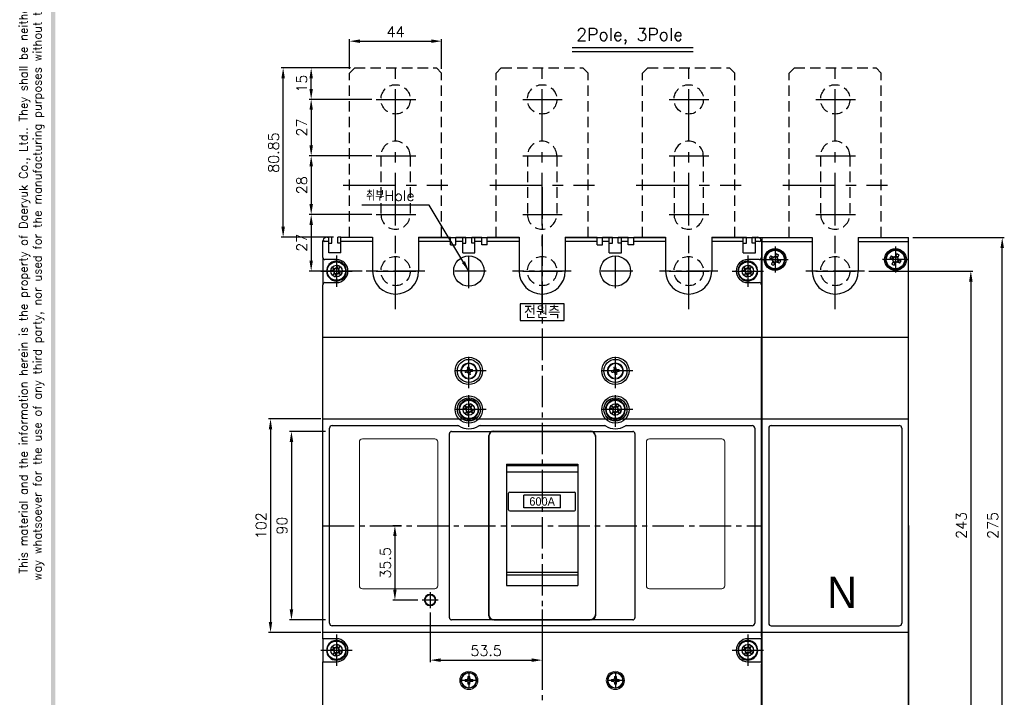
# Model space of a CAD drawing. Extents: x 3310 to 4964, y -496 to 659.
# Tile 2 of 7: x 3310 to 3780, y -175 to 148. Entities that reach past the tile are written whole.
import ezdxf

# ---------------------------------------------------------------- set-up
doc = ezdxf.new("R2010")
doc.units = 0
doc.header["$LTSCALE"] = 20
doc.header["$MEASUREMENT"] = 0
for name, pattern in [('CENTER', [2, 1.25, -0.25, 0.25, -0.25]), ('CENTER2', [1.125, 0.75, -0.125, 0.125, -0.125]), ('HIDDEN', [0.375, 0.25, -0.125])]:
    doc.linetypes.add(name, pattern=pattern)
doc.layers.get('0').update_dxf_attribs({"linetype": 'CONTINUOUS'})
for name, color, linetype in [('CEN', 1, 'CENTER2'), ('DEVICE', 7, 'CONTINUOUS'), ('di', 3, 'CONTINUOUS'), ('DIM', 3, 'CONTINUOUS'), ('dwg', 7, 'CONTINUOUS')]:
    doc.layers.add(name, color=color, linetype=linetype)
doc.styles.add('KIM', font='ROMANS.shx', dxfattribs={"height": 5, "bigfont": 'GSG1.shx'})
doc.styles.get("Standard").update_dxf_attribs({"font": 'romans.shx', "height": 2, "bigfont": 'hgs.shx'})
doc.dimstyles.get("Standard").update_dxf_attribs({"dimscale": 0, "dimtxt": 2, "dimasz": 2, "dimexe": 0.5, "dimexo": 0.5, "dimgap": 1, "dimtad": 1, "dimdsep": 46, "dimtxsty": 'Standard', "dimcen": 0, "dimclrd": 3, "dimclre": 3, "dimclrt": 3, "dimadec": 0, "dimazin": 2, "dimtp": 0.1, "dimtm": 0.1, "dimtfac": 1, "dimtmove": 0, "dimatfit": 3, "dimfxl": 0, "dimtolj": 1, "dimarcsym": 0})
doc.dimstyles.new('STANDARD$0', dxfattribs={"dimtxt": 5, "dimasz": 5, "dimexe": 1, "dimexo": 2, "dimgap": 2, "dimtad": 1, "dimdec": 4, "dimzin": 12, "dimdsep": 46, "dimtxsty": 'KIM', "dimcen": -1, "dimdle": 0.1, "dimadec": 0, "dimazin": 0, "dimtfac": 1, "dimtdec": 4, "dimtmove": 0, "dimatfit": 3, "dimfxl": 0, "dimtolj": 1, "dimtzin": 0, "dimarcsym": 0})

# ---------------------------------------------------------------- blocks, each defined once
blk = doc.blocks.new('45345')
at = {"color": 7, "linetype": 'Continuous', "lineweight": 15}
for p, q in [((1215.84, 202.62), (1216.74, 202.76)), ((1215.88, 202.41), (1215.9, 202.26)), ((1215.45, 201), (1215.31, 201.89)), ((1215.66, 201.03), (1215.81, 201.05)), ((1217.07, 200.61), (1216.18, 200.47)), ((1217.04, 200.82), (1217.02, 200.96)), ((1217.25, 202.19), (1217.11, 202.17)), ((1217.46, 202.23), (1217.6, 201.33))]:
    blk.add_line(p, q, dxfattribs=at)
at = {"color": 7, "linetype": 'Continuous', "lineweight": 15, "flags": 128}
for points in [[(1215.73, 203.35), (1215.75, 203.23), (1215.76, 203.12), (1215.78, 203), (1215.8, 202.89), (1215.82, 202.77), (1215.84, 202.65), (1215.86, 202.53), (1215.88, 202.41)], [(1216.77, 202.55), (1216.75, 202.67), (1216.73, 202.79), (1216.71, 202.91), (1216.69, 203.03), (1216.67, 203.14), (1216.66, 203.26), (1216.64, 203.37), (1216.62, 203.49)], [(1216.79, 202.4), (1216.77, 202.53), (1216.77, 202.55)], [(1218.19, 202.34), (1218.08, 202.32), (1217.97, 202.3), (1217.85, 202.29), (1217.73, 202.27), (1217.61, 202.25), (1217.49, 202.23), (1217.37, 202.21), (1217.25, 202.19)], [(1215.52, 201.92), (1215.4, 201.9), (1215.28, 201.88), (1215.16, 201.86), (1215.04, 201.85), (1214.93, 201.83), (1214.81, 201.81), (1214.7, 201.79), (1214.58, 201.77)], [(1214.72, 200.88), (1214.84, 200.9), (1214.95, 200.92), (1215.07, 200.94), (1215.18, 200.95), (1215.3, 200.97), (1215.42, 200.99), (1215.54, 201.01), (1215.66, 201.03)], [(1215.67, 201.94), (1215.54, 201.92), (1215.52, 201.92)], [(1216.13, 200.82), (1216.15, 200.69), (1216.15, 200.68)], [(1216.15, 200.68), (1216.17, 200.56), (1216.19, 200.43), (1216.21, 200.32), (1216.22, 200.2), (1216.24, 200.08), (1216.26, 199.96), (1216.28, 199.85), (1216.3, 199.74)], [(1217.19, 199.88), (1217.17, 199.99), (1217.15, 200.1), (1217.13, 200.22), (1217.12, 200.34), (1217.1, 200.45), (1217.08, 200.57), (1217.06, 200.7), (1217.04, 200.82)], [(1217.25, 201.28), (1217.38, 201.3), (1217.39, 201.3)], [(1217.39, 201.3), (1217.51, 201.32), (1217.63, 201.34), (1217.75, 201.36), (1217.87, 201.38), (1217.99, 201.4), (1218.11, 201.41), (1218.22, 201.43), (1218.33, 201.45)]]:
    blk.add_lwpolyline(points, dxfattribs=at)
at = {"color": 7, "linetype": 'Continuous', "lineweight": 15}
for radius in [3.85, 3.5]:
    blk.add_circle((1216.46, 201.61), radius, dxfattribs=at)
for centre, radius, start, end in [((1216.46, 201.61), 0.984, 126.2059, 161.6482), ((1216.46, 201.61), 0.857, 130.6698, 157.1843), ((1217.63, 194.16), 9.38, 96.1718, 101.6819), ((1216.46, 201.61), 0.857, 67.1843, 130.6698), ((1216.46, 201.61), 0.984, 36.2059, 71.6482), ((1216.46, 201.61), 0.857, 40.6698, 67.1843), ((1209, 200.44), 9.39, 6.1727, 11.6815), ((1223.92, 202.78), 9.39, 186.1734, 191.6806), ((1216.46, 201.61), 0.857, 157.1843, 220.6698), ((1216.46, 201.61), 0.984, 216.2059, 251.6482), ((1216.46, 201.61), 0.857, 220.6698, 247.1843), ((1216.46, 201.61), 0.857, 247.1843, 310.6698), ((1215.29, 209.07), 9.39, 276.175, 281.6806), ((1216.46, 201.61), 0.857, 310.6698, 337.1843), ((1216.46, 201.61), 0.984, 306.2059, 341.6482), ((1216.46, 201.61), 0.857, 337.1843, 40.6698)]:
    blk.add_arc(centre, radius, start, end, dxfattribs=at)
blk = doc.blocks.new('fdasfsa')
at = {"color": 2}
for p, q in [((465.11, 285.16), (465.26, 285.03)), ((465.34, 285.49), (465.5, 285.36)), ((465.36, 285.51), (465.51, 285.38)), ((466.45, 283.69), (466.78, 284.41)), ((466.73, 283.55), (466.83, 283.51)), ((467.5, 282.43), (466.78, 282.77)), ((466.96, 283.15), (466.92, 283.05)), ((467.17, 284.23), (467.07, 284.27)), ((467.57, 284.45), (467.52, 284.35)), ((467.63, 282.72), (467.68, 282.82)), ((467.7, 284.74), (468.42, 284.4)), ((468.03, 282.95), (468.13, 282.9)), ((468.24, 284.02), (468.29, 284.12)), ((468.47, 283.62), (468.37, 283.67)), ((468.75, 283.49), (468.42, 282.77))]:
    blk.add_line(p, q, dxfattribs=at)
at = {"color": 2, "flags": 128}
for points in [[(467.96, 285.29), (467.91, 285.18), (467.86, 285.08), (467.81, 284.98), (467.76, 284.87), (467.71, 284.77), (467.67, 284.66), (467.62, 284.56), (467.57, 284.45)], [(465.9, 283.94), (466, 283.89), (466.11, 283.85), (466.21, 283.8), (466.31, 283.75), (466.42, 283.7), (466.52, 283.65), (466.63, 283.6), (466.73, 283.55)], [(467.07, 284.27), (466.96, 284.32), (466.86, 284.37), (466.75, 284.42), (466.65, 284.47), (466.55, 284.52), (466.44, 284.56), (466.34, 284.61), (466.24, 284.66)], [(466.92, 283.05), (466.87, 282.95), (466.82, 282.84), (466.77, 282.74), (466.72, 282.64), (466.67, 282.53), (466.62, 282.43), (466.57, 282.32), (466.53, 282.22)], [(467.24, 281.89), (467.29, 281.99), (467.34, 282.09), (467.39, 282.2), (467.44, 282.3), (467.49, 282.41), (467.54, 282.51), (467.58, 282.62), (467.63, 282.72)], [(468.13, 282.9), (468.24, 282.85), (468.34, 282.8), (468.45, 282.76), (468.55, 282.71), (468.66, 282.66), (468.76, 282.61), (468.86, 282.56), (468.97, 282.51)], [(468.29, 284.12), (468.33, 284.22), (468.38, 284.33), (468.43, 284.43), (468.48, 284.54), (468.53, 284.64), (468.58, 284.75), (468.63, 284.85), (468.67, 284.95)], [(469.3, 283.23), (469.2, 283.28), (469.09, 283.33), (468.99, 283.38), (468.89, 283.42), (468.78, 283.47), (468.68, 283.52), (468.57, 283.57), (468.47, 283.62)]]:
    blk.add_lwpolyline(points, dxfattribs=at)
at = {"color": 2}
blk.add_circle((467.6, 283.59), 2.75, dxfattribs=at)
for centre, radius, start, end in [((467.6, 283.59), 2.95, 147.7489, 139.3813), ((467.6, 283.59), 2.95, 139.8747, 147.7489), ((461.85, 271.25), 15.31, 63.5189, 66.4838), ((479.94, 277.84), 15.31, 153.5189, 156.4838), ((473.35, 295.92), 15.31, 243.519, 246.4838), ((467.6, 283.59), 0.867, 182.1643, 217.8385), ((467.6, 283.59), 0.771, 124.1053, 185.8975), ((467.6, 283.59), 0.771, 185.8975, 214.1053), ((467.6, 283.59), 0.771, 214.1053, 275.8975), ((467.6, 283.59), 0.867, 92.1643, 127.8385), ((467.6, 283.59), 0.771, 95.8975, 124.1053), ((467.6, 283.59), 0.771, 34.1053, 95.8975), ((467.6, 283.59), 0.867, 272.1643, 307.8385), ((467.6, 283.59), 0.771, 275.8975, 304.1053), ((467.6, 283.59), 0.771, 304.1053, 5.8975), ((467.6, 283.59), 0.771, 5.8975, 34.1053), ((467.6, 283.59), 0.867, 2.1643, 37.8385), ((455.26, 289.34), 15.31, 333.5189, 336.4838)]:
    blk.add_arc(centre, radius, start, end, dxfattribs=at)
blk = doc.blocks.new('fsdafdsafas')
at = {"layer": 'DIM'}
blk.add_blockref('fdasfsa', (0, 0), dxfattribs=at)
blk = doc.blocks.new('*D69')
at = {"layer": 'di', "color": 0, "lineweight": -2}
for p, q in [((3506.13, -134.68), (3506.13, -158.48)), ((3559.63, -133.36), (3559.63, -158.48)), ((3511.13, -157.48), (3554.63, -157.48))]:
    blk.add_line(p, q, dxfattribs=at)
at = {"layer": 'di', "color": 0}
for points in [[(3511.13, -156.65), (3511.13, -158.32), (3506.13, -157.48)], [(3554.63, -156.65), (3554.63, -158.32), (3559.63, -157.48)]]:
    blk.add_solid(points, dxfattribs=at)
at = {"layer": 'di', "color": 0, "insert": (3532.88, -152.98), "char_height": 5, "attachment_point": 5, "style": 'KIM'}
blk.add_mtext('\\A1;53.5', dxfattribs=at)
blk = doc.blocks.new('*D70')
at = {"layer": 'di', "color": 0, "lineweight": -2}
for p, q in [((3492.5, -93.27), (3488.3, -93.27)), ((3489.3, -98.27), (3489.3, -123.82)), ((3500.28, -128.82), (3488.3, -128.82))]:
    blk.add_line(p, q, dxfattribs=at)
at = {"layer": 'di', "color": 0}
for points in [[(3488.47, -98.27), (3490.13, -98.27), (3489.3, -93.27)], [(3488.47, -123.82), (3490.13, -123.82), (3489.3, -128.82)]]:
    blk.add_solid(points, dxfattribs=at)
at = {"layer": 'di', "color": 0, "insert": (3484.8, -111.05), "char_height": 5, "attachment_point": 5, "rotation": 90, "style": 'KIM'}
blk.add_mtext('\\A1;35.5', dxfattribs=at)
blk = doc.blocks.new('*D71')
at = {"layer": 'di', "color": 0, "lineweight": -2}
for p, q in [((3456.13, -48.27), (3438.88, -48.27)), ((3439.88, -53.27), (3439.88, -133.27)), ((3456.13, -138.27), (3438.88, -138.27))]:
    blk.add_line(p, q, dxfattribs=at)
at = {"layer": 'di', "color": 0}
for points in [[(3439.04, -53.27), (3440.71, -53.27), (3439.88, -48.27)], [(3439.04, -133.27), (3440.71, -133.27), (3439.88, -138.27)]]:
    blk.add_solid(points, dxfattribs=at)
at = {"layer": 'di', "color": 0, "insert": (3435.38, -93.27), "char_height": 5, "attachment_point": 5, "rotation": 90, "style": 'KIM'}
blk.add_mtext('\\A1;90', dxfattribs=at)
blk = doc.blocks.new('*D72')
at = {"layer": 'di', "color": 0, "lineweight": -2}
for p, q in [((3453.88, -42.27), (3428.88, -42.27)), ((3429.88, -47.27), (3429.88, -139.27)), ((3453.88, -144.27), (3428.88, -144.27))]:
    blk.add_line(p, q, dxfattribs=at)
at = {"layer": 'di', "color": 0}
for points in [[(3429.04, -47.27), (3430.71, -47.27), (3429.88, -42.27)], [(3429.04, -139.27), (3430.71, -139.27), (3429.88, -144.27)]]:
    blk.add_solid(points, dxfattribs=at)
at = {"layer": 'di', "color": 0, "insert": (3425.38, -93.27), "char_height": 5, "attachment_point": 5, "rotation": 90, "style": 'KIM'}
blk.add_mtext('\\A1;102', dxfattribs=at)
blk = doc.blocks.new('*D73')
at = {"layer": 'di', "color": 0, "lineweight": -2}
for p, q in [((3715.66, 28.33), (3765.41, 28.33)), ((3764.41, 23.33), (3764.41, -209.67)), ((3715.66, -214.67), (3765.41, -214.67))]:
    blk.add_line(p, q, dxfattribs=at)
at = {"layer": 'di', "color": 0}
for points in [[(3763.57, 23.33), (3765.24, 23.33), (3764.41, 28.33)], [(3763.57, -209.67), (3765.24, -209.67), (3764.41, -214.67)]]:
    blk.add_solid(points, dxfattribs=at)
at = {"layer": 'di', "color": 0, "insert": (3759.91, -93.17), "char_height": 5, "attachment_point": 5, "rotation": 90, "style": 'KIM'}
blk.add_mtext('\\A1;243', dxfattribs=at)
blk = doc.blocks.new('*D74')
at = {"layer": 'di', "color": 0, "lineweight": -2}
for p, q in [((3736.63, 44.33), (3780.41, 44.33)), ((3779.41, -225.67), (3779.41, 39.33)), ((3736.63, -230.67), (3780.41, -230.67))]:
    blk.add_line(p, q, dxfattribs=at)
at = {"layer": 'di', "color": 0}
for points in [[(3778.57, 39.33), (3780.24, 39.33), (3779.41, 44.33)], [(3778.57, -225.67), (3780.24, -225.67), (3779.41, -230.67)]]:
    blk.add_solid(points, dxfattribs=at)
at = {"layer": 'di', "color": 0, "insert": (3774.91, -93.17), "char_height": 5, "attachment_point": 5, "rotation": 90, "style": 'KIM'}
blk.add_mtext('\\A1;275', dxfattribs=at)
blk = doc.blocks.new('fgdfgdfgf')
at = {"color": 2, "linetype": 'HIDDEN'}
for p, q in [((3469.97, 155.33), (3467.47, 152.83)), ((3469.97, 155.33), (3508.97, 155.33)), ((3508.97, 155.33), (3511.47, 152.83)), ((3467.47, 74.48), (3467.47, 152.83)), ((3511.47, 74.48), (3511.47, 152.83)), ((3482.47, 113.33), (3482.47, 85.33)), ((3496.47, 113.33), (3496.47, 85.33))]:
    blk.add_line(p, q, dxfattribs=at)
at = {"color": 1, "linetype": 'CENTER'}
for p, q in [((3489.47, 40.16), (3489.47, 158.18)), ((3480.19, 140.33), (3499.07, 140.33)), ((3480.19, 113.33), (3499.07, 113.33)), ((3464.45, 99.33), (3514.49, 99.33)), ((3480.19, 85.33), (3499.07, 85.33)), ((3480.19, 58.33), (3499.07, 58.33))]:
    blk.add_line(p, q, dxfattribs=at)
at = {"color": 2, "linetype": 'HIDDEN'}
for centre in [(3489.47, 140.33), (3489.47, 58.33)]:
    blk.add_circle(centre, 7, dxfattribs=at)
for centre, start, end in [((3489.47, 113.33), 0, 180), ((3489.47, 85.33), 180, 0)]:
    blk.add_arc(centre, 7, start, end, dxfattribs=at)
blk = doc.blocks.new('*D90')
at = {"color": 0, "lineweight": -2}
for p, q in [((3468.13, 125.33), (3434.91, 125.33)), ((3435.91, 49.48), (3435.91, 120.33)), ((3460.03, 44.48), (3434.91, 44.48))]:
    blk.add_line(p, q, dxfattribs=at)
at = {"color": 0}
for points in [[(3435.08, 120.33), (3436.75, 120.33), (3435.91, 125.33)], [(3435.08, 49.48), (3436.75, 49.48), (3435.91, 44.48)]]:
    blk.add_solid(points, dxfattribs=at)
at = {"color": 0, "insert": (3431.41, 84.9), "char_height": 5, "attachment_point": 5, "rotation": 90, "style": 'KIM'}
blk.add_mtext('\\A1;80.85', dxfattribs=at)
blk = doc.blocks.new('*D91')
at = {"color": 0, "lineweight": -2}
for p, q in [((3468.13, 125.33), (3448.31, 125.33)), ((3449.31, 115.33), (3449.31, 120.33)), ((3478.35, 110.33), (3448.31, 110.33))]:
    blk.add_line(p, q, dxfattribs=at)
at = {"color": 0}
for points in [[(3448.48, 120.33), (3450.14, 120.33), (3449.31, 125.33)], [(3448.48, 115.33), (3450.14, 115.33), (3449.31, 110.33)]]:
    blk.add_solid(points, dxfattribs=at)
at = {"color": 0, "insert": (3444.81, 117.83), "char_height": 5, "attachment_point": 5, "rotation": 90, "style": 'KIM'}
blk.add_mtext('\\A1;15', dxfattribs=at)
blk = doc.blocks.new('*D92')
at = {"color": 0, "lineweight": -2}
for p, q in [((3478.35, 110.33), (3448.31, 110.33)), ((3449.31, 105.33), (3449.31, 88.33)), ((3478.35, 83.33), (3448.31, 83.33))]:
    blk.add_line(p, q, dxfattribs=at)
at = {"color": 0}
for points in [[(3448.48, 105.33), (3450.14, 105.33), (3449.31, 110.33)], [(3448.48, 88.33), (3450.14, 88.33), (3449.31, 83.33)]]:
    blk.add_solid(points, dxfattribs=at)
at = {"color": 0, "insert": (3444.81, 96.83), "char_height": 5, "attachment_point": 5, "rotation": 90, "style": 'KIM'}
blk.add_mtext('\\A1;27', dxfattribs=at)
blk = doc.blocks.new('*D93')
at = {"color": 0, "lineweight": -2}
for p, q in [((3478.35, 83.33), (3448.31, 83.33)), ((3449.31, 78.33), (3449.31, 60.33)), ((3478.35, 55.33), (3448.31, 55.33))]:
    blk.add_line(p, q, dxfattribs=at)
at = {"color": 0}
for points in [[(3448.48, 78.33), (3450.14, 78.33), (3449.31, 83.33)], [(3448.48, 60.33), (3450.14, 60.33), (3449.31, 55.33)]]:
    blk.add_solid(points, dxfattribs=at)
at = {"color": 0, "insert": (3444.81, 69.33), "char_height": 5, "attachment_point": 5, "rotation": 90, "style": 'KIM'}
blk.add_mtext('\\A1;28', dxfattribs=at)
blk = doc.blocks.new('*D94')
at = {"color": 0, "lineweight": -2}
for p, q in [((3478.35, 55.33), (3448.31, 55.33)), ((3449.31, 50.33), (3449.31, 33.33)), ((3473.63, 28.33), (3448.31, 28.33))]:
    blk.add_line(p, q, dxfattribs=at)
at = {"color": 0}
for points in [[(3448.48, 50.33), (3450.14, 50.33), (3449.31, 55.33)], [(3448.48, 33.33), (3450.14, 33.33), (3449.31, 28.33)]]:
    blk.add_solid(points, dxfattribs=at)
at = {"color": 0, "insert": (3444.81, 41.83), "char_height": 5, "attachment_point": 5, "rotation": 90, "style": 'KIM'}
blk.add_mtext('\\A1;27', dxfattribs=at)
blk = doc.blocks.new('*D95')
at = {"color": 0, "lineweight": -2}
for p, q in [((3467.63, 124.83), (3467.63, 139.11)), ((3472.63, 138.11), (3506.63, 138.11)), ((3511.63, 124.83), (3511.63, 139.11))]:
    blk.add_line(p, q, dxfattribs=at)
at = {"color": 0}
for points in [[(3472.63, 138.95), (3472.63, 137.28), (3467.63, 138.11)], [(3506.63, 138.95), (3506.63, 137.28), (3511.63, 138.11)]]:
    blk.add_solid(points, dxfattribs=at)
at = {"color": 0, "insert": (3489.63, 142.61), "char_height": 5, "attachment_point": 5, "style": 'KIM'}
blk.add_mtext('\\A1;44', dxfattribs=at)

msp = doc.modelspace()

# ---------------------------------------------------------------- linework, layer by layer
for p, q in [((3454.87796, 34.82914), (3454.87796, 42.47915)), ((3457.72796, 42.47915), (3455.87796, 42.47915)), ((3456.87795, 44.47915), (3457.72796, 44.47915)), ((3457.72796, 42.47915), (3457.72796, 44.47915)), ((3459.22795, 44.47915), (3457.72796, 44.47915)), ((3457.72796, 36.97916), (3457.72796, 42.47915)), ((3459.22795, 41.67915), (3459.22795, 44.47915)), ((3462.02796, 41.67915), (3462.02796, 44.47915)), ((3463.52795, 44.47915), (3462.02796, 44.47915)), ((3463.52795, 42.47915), (3463.52795, 44.47915)), ((3463.52795, 44.47915), (3478.62796, 44.47915)), ((3463.52795, 36.97916), (3463.52795, 42.47915)), ((3478.62796, 42.47915), (3463.52795, 42.47915)), ((3478.62796, 44.47915), (3478.62796, 42.47915)), ((3478.62796, 42.47915), (3478.62796, 28.32915)), ((3500.62795, 44.47915), (3515.87796, 44.47915)), ((3500.62795, 44.47915), (3500.62795, 42.47915)), ((3500.62795, 42.47915), (3500.62795, 28.32915)), ((3515.87796, 42.47915), (3500.62795, 42.47915)), ((3515.87796, 42.47915), (3515.87796, 44.47915)), ((3515.87796, 40.77915), (3515.87796, 42.47915)), ((3518.47796, 44.47915), (3521.72795, 44.47915)), ((3518.47796, 42.47915), (3518.47796, 44.47915)), ((3518.47796, 40.77915), (3518.47796, 42.47915)), ((3521.72795, 42.47915), (3518.47796, 42.47915)), ((3521.72795, 42.47915), (3521.72795, 44.47915)), ((3521.72795, 44.47915), (3523.22795, 44.47915)), ((3521.72795, 36.97916), (3521.72795, 42.47915)), ((3523.22795, 41.67915), (3523.22795, 44.47915)), ((3526.02796, 41.67915), (3526.02796, 44.47915)), ((3526.02796, 44.47915), (3527.52796, 44.47915)), ((3527.52796, 44.47915), (3530.77795, 44.47915)), ((3527.52796, 42.47915), (3527.52796, 44.47915)), ((3527.52796, 36.97916), (3527.52796, 42.47915)), ((3530.77795, 42.47915), (3527.52796, 42.47915)), ((3530.77795, 42.47915), (3530.77795, 44.47915)), ((3530.77795, 40.77915), (3530.77795, 42.47915)), ((3533.37796, 44.47915), (3548.62796, 44.47915)), ((3533.37796, 42.47915), (3533.37796, 44.47915)), ((3533.37796, 40.77915), (3533.37796, 42.47915)), ((3548.62796, 42.47915), (3533.37796, 42.47915)), ((3548.62796, 44.47915), (3548.62796, 42.47915)), ((3548.62796, 42.47915), (3548.62796, 28.32915)), ((3570.62796, 44.47915), (3585.87795, 44.47915)), ((3570.62796, 44.47915), (3570.62796, 42.47915)), ((3585.87795, 42.47915), (3570.62796, 42.47915)), ((3570.62796, 42.47915), (3570.62796, 28.32915)), ((3585.87795, 42.47915), (3585.87795, 44.47915)), ((3585.87795, 40.77915), (3585.87795, 42.47915)), ((3588.47796, 44.47915), (3591.72795, 44.47915)), ((3588.47796, 42.47915), (3588.47796, 44.47915)), ((3588.47796, 40.77915), (3588.47796, 42.47915)), ((3591.72795, 42.47915), (3588.47796, 42.47915)), ((3591.72795, 42.47915), (3591.72795, 44.47915)), ((3591.72795, 44.47915), (3593.22795, 44.47915)), ((3591.72795, 36.97916), (3591.72795, 42.47915)), ((3593.22795, 41.67915), (3593.22795, 44.47915)), ((3596.02796, 41.67915), (3596.02796, 44.47915)), ((3596.02796, 44.47915), (3597.52796, 44.47915)), ((3597.52796, 44.47915), (3600.77796, 44.47915)), ((3597.52796, 42.47915), (3597.52796, 44.47915)), ((3597.52796, 36.97916), (3597.52796, 42.47915)), ((3600.77796, 42.47915), (3597.52796, 42.47915)), ((3600.77796, 42.47915), (3600.77796, 44.47915)), ((3600.77796, 40.77915), (3600.77796, 42.47915)), ((3603.37795, 44.47915), (3618.62796, 44.47915)), ((3603.37795, 42.47915), (3603.37795, 44.47915)), ((3603.37795, 40.77915), (3603.37795, 42.47915)), ((3618.62796, 42.47915), (3603.37795, 42.47915)), ((3618.62796, 44.47915), (3618.62796, 42.47915)), ((3618.62796, 42.47915), (3618.62796, 28.32915)), ((3640.62796, 44.47915), (3655.72796, 44.47915)), ((3640.62796, 44.47915), (3640.62796, 42.47915)), ((3655.72796, 42.47915), (3640.62796, 42.47915)), ((3640.62796, 42.47915), (3640.62796, 28.32915)), ((3655.72796, 42.47915), (3655.72796, 44.47915)), ((3655.72796, 44.47915), (3657.22795, 44.47915)), ((3655.72796, 36.97916), (3655.72796, 42.47915)), ((3657.22795, 41.67915), (3657.22795, 44.47915)), ((3660.02796, 41.67915), (3660.02796, 44.47915)), ((3660.02796, 44.47915), (3661.52795, 44.47915)), ((3661.52795, 44.47915), (3662.37796, 44.47915)), ((3661.52795, 42.47915), (3661.52795, 44.47915)), ((3661.52795, 36.97916), (3661.52795, 42.47915)), ((3663.37795, 42.47915), (3661.52795, 42.47915)), ((3664.37796, 42.47915), (3664.37796, 34.82914)), ((3688.65522, 44.32915), (3688.65522, 28.32915)), ((3457.72796, 41.67915), (3459.22795, 41.67915)), ((3463.52795, 41.67915), (3462.02796, 41.67915)), ((3515.87796, 40.77915), (3518.47796, 40.77915)), ((3521.72795, 41.67915), (3523.22795, 41.67915)), ((3527.52796, 41.67915), (3526.02796, 41.67915)), ((3533.37796, 40.77915), (3530.77795, 40.77915)), ((3585.87795, 40.77915), (3588.47796, 40.77915)), ((3591.72795, 41.67915), (3593.22795, 41.67915)), ((3597.52796, 41.67915), (3596.02796, 41.67915)), ((3603.37795, 40.77915), (3600.77796, 40.77915)), ((3655.72796, 41.67915), (3657.22795, 41.67915)), ((3661.52795, 41.67915), (3660.02796, 41.67915)), ((3454.87796, 34.82914), (3454.87796, 21.82915)), ((3461.37795, 33.82916), (3455.87796, 33.82916)), ((3463.52795, 36.97916), (3457.72796, 36.97916)), ((3521.72795, 36.97916), (3527.52796, 36.97916)), ((3591.72795, 36.97916), (3597.52796, 36.97916)), ((3655.72796, 36.97916), (3661.52795, 36.97916)), ((3663.37795, 33.82916), (3657.87796, 33.82916)), ((3664.37796, 21.82915), (3664.37796, 34.82914)), ((3454.87796, -3.17085), (3454.87796, 21.82915)), ((3455.87796, 22.82915), (3461.37795, 22.82915)), ((3657.87796, 22.82915), (3663.37795, 22.82915)), ((3664.37796, 21.82915), (3664.37796, -3.17085)), ((3570.12796, 12.72915), (3549.12796, 12.72915)), ((3549.12796, 12.72915), (3549.12796, 4.72915)), ((3570.12796, 4.72915), (3570.12796, 12.72915)), ((3549.12796, 4.72915), (3570.12796, 4.72915)), ((3454.87796, -3.17085), (3455.87796, -3.17085)), ((3454.87796, -146.27085), (3454.87796, -3.17085)), ((3455.87796, -3.17085), (3734.62796, -3.17085)), ((3663.37795, -3.17085), (3664.37796, -3.17085)), ((3664.37796, -146.27085), (3664.37796, -3.17085)), ((3458.07796, -139.87085), (3458.07796, -46.67085)), ((3459.27796, -45.47085), (3519.24744, -45.47085)), ((3530.00848, -45.47085), (3589.24743, -45.47085)), ((3600.00847, -45.47085), (3659.97796, -45.47085)), ((3661.17795, -46.67085), (3661.17795, -139.87085)), ((3667.88248, -46.67085), (3667.88248, -139.87085)), ((3731.42796, -46.67085), (3731.42796, -139.87085)), ((3515.32795, -137.27085), (3515.32795, -49.27085)), ((3516.32796, -48.27085), (3536.12796, -48.27085)), ((3534.12796, -136.27085), (3534.12796, -50.27085)), ((3536.12796, -48.27085), (3583.12795, -48.27085)), ((3583.12795, -48.27085), (3602.92795, -48.27085)), ((3585.12795, -50.27085), (3585.12795, -136.27085)), ((3603.92796, -49.27085), (3603.92796, -137.27085)), ((3542.62795, -63.88636), (3576.62796, -63.88636)), ((3542.62795, -63.88636), (3542.62795, -116.82133)), ((3576.62796, -63.88636), (3576.62796, -116.82133)), ((3542.62795, -67.6362), (3576.62796, -67.6362)), ((3543.62795, -85.6891), (3543.62795, -77.76802)), ((3544.12795, -77.26802), (3575.12795, -77.26802)), ((3550.87795, -84.72856), (3550.87795, -78.72856)), ((3568.37795, -78.72856), (3550.87795, -78.72856)), ((3568.37795, -84.72856), (3568.37795, -78.72856)), ((3575.62795, -85.6891), (3575.62795, -77.76802)), ((3544.12795, -86.1891), (3575.12795, -86.1891)), ((3568.37795, -84.72856), (3550.87795, -84.72856)), ((3576.62796, -115.71123), (3542.62795, -115.71123)), ((3542.62795, -116.82133), (3576.62796, -116.82133)), ((3659.97796, -141.07085), (3459.27796, -141.07085)), ((3536.12796, -138.27085), (3516.32796, -138.27085)), ((3583.12795, -138.27085), (3536.12796, -138.27085)), ((3602.92795, -138.27085), (3583.12795, -138.27085)), ((3454.87796, -147.27085), (3454.87796, -146.27085)), ((3461.37795, -147.27085), (3454.87796, -147.27085)), ((3454.87796, -147.27085), (3454.87796, -158.27085)), ((3664.37796, -147.27085), (3657.87796, -147.27085)), ((3664.37796, -146.27085), (3664.37796, -147.27085)), ((3664.37796, -158.27085), (3664.37796, -147.27085)), ((3454.87796, -158.27085), (3461.37795, -158.27085)), ((3454.87796, -159.27085), (3454.87796, -158.27085)), ((3454.87796, -183.37085), (3454.87796, -159.27085)), ((3657.87796, -158.27085), (3664.37796, -158.27085)), ((3664.37796, -158.27085), (3664.37796, -159.27085)), ((3664.37796, -183.37085), (3664.37796, -159.27085))]:
    msp.add_line(p, q)
at = {"color": 7, "linetype": 'Continuous', "lineweight": 15}
for p, q in [((3472.32796, -53.27085), (3472.32796, -121.97084)), ((3508.32796, -51.77085), (3473.82796, -51.77085)), ((3509.82795, -121.97084), (3509.82795, -53.27085)), ((3609.42796, -53.27085), (3609.42796, -121.97084)), ((3645.42795, -51.77085), (3610.92796, -51.77085)), ((3646.92796, -121.97084), (3646.92796, -53.27085)), ((3473.82796, -123.47086), (3508.32796, -123.47086)), ((3610.92796, -123.47086), (3645.42795, -123.47086)), ((3523.75337, -166.71985), (3522.80011, -166.71985)), ((3522.80011, -167.62185), (3523.75337, -167.62185)), ((3523.54021, -167.62185), (3523.54021, -166.71985)), ((3523.89894, -166.71985), (3523.75337, -166.71985)), ((3523.75337, -167.62185), (3523.89894, -167.62185)), ((3524.17695, -165.34301), (3524.17695, -166.29626)), ((3524.17695, -166.08311), (3525.07895, -166.08311)), ((3524.17695, -166.29626), (3524.17695, -166.44184)), ((3524.17695, -167.89986), (3524.17695, -168.04544)), ((3524.17695, -168.04544), (3524.17695, -168.99869)), ((3525.07895, -168.25859), (3524.17695, -168.25859)), ((3525.07895, -166.29626), (3525.07895, -165.34301)), ((3525.07895, -166.44184), (3525.07895, -166.29626)), ((3525.07895, -168.04544), (3525.07895, -167.89986)), ((3525.07895, -168.99869), (3525.07895, -168.04544)), ((3525.50254, -166.71985), (3525.35697, -166.71985)), ((3525.35697, -167.62185), (3525.50254, -167.62185)), ((3526.45579, -166.71985), (3525.50254, -166.71985)), ((3525.50254, -167.62185), (3526.45579, -167.62185)), ((3525.71569, -166.71985), (3525.71569, -167.62185)), ((3593.75336, -166.71985), (3592.80011, -166.71985)), ((3592.80011, -167.62185), (3593.75336, -167.62185)), ((3593.54022, -167.62185), (3593.54022, -166.71985)), ((3593.89894, -166.71985), (3593.75336, -166.71985)), ((3593.75336, -167.62185), (3593.89894, -167.62185)), ((3594.17695, -165.34301), (3594.17695, -166.29626)), ((3594.17695, -166.08311), (3595.07896, -166.08311)), ((3594.17695, -166.29626), (3594.17695, -166.44184)), ((3594.17695, -167.89986), (3594.17695, -168.04544)), ((3594.17695, -168.04544), (3594.17695, -168.99869)), ((3595.07896, -168.25859), (3594.17695, -168.25859)), ((3595.07896, -166.29626), (3595.07896, -165.34301)), ((3595.07896, -166.44184), (3595.07896, -166.29626)), ((3595.07896, -168.04544), (3595.07896, -167.89986)), ((3595.07896, -168.99869), (3595.07896, -168.04544)), ((3595.50254, -166.71985), (3595.35697, -166.71985)), ((3595.35697, -167.62185), (3595.50254, -167.62185)), ((3596.45579, -166.71985), (3595.50254, -166.71985)), ((3595.50254, -167.62185), (3596.45579, -167.62185)), ((3595.71569, -166.71985), (3595.71569, -167.62185))]:
    msp.add_line(p, q, dxfattribs=at)
at = {"flags": 128}
for points in [[(3454.87796, 42.47915), (3454.87797, 42.48645), (3454.96652, 43.06771)], [(3664.28939, 43.06771), (3664.37794, 42.48645), (3664.37796, 42.47915)]]:
    msp.add_lwpolyline(points, dxfattribs=at)
for centre, radius in [((3670.88248, 33.82915), 5.2), ((3728.42796, 33.82915), 5.2), ((3524.62796, 28.32915), 7.25), ((3594.62796, 28.32915), 7.25), ((3461.37796, 28.32915), 2.75), ((3657.87796, 28.32915), 2.75), ((3524.62796, -19.37085), 6.5), ((3524.62796, -19.37085), 5.5), ((3594.62796, -19.37085), 6.5), ((3594.62796, -19.37085), 5.5), ((3524.62796, -37.77085), 6.5), ((3524.62796, -37.77085), 5.5), ((3594.62796, -37.77085), 6.5), ((3594.62796, -37.77085), 5.5), ((3524.62796, -37.77085), 2.75), ((3594.62796, -37.77085), 2.75), ((3461.37796, -152.77085), 2.75), ((3657.87796, -152.77085), 2.75)]:
    msp.add_circle(centre, radius)
at = {"color": 7, "linetype": 'Continuous', "lineweight": 15}
for centre, radius in [((3506.12796, -128.77085), 2.8), ((3506.12796, -128.77085), 2.6), ((3506.12796, -128.77085), 2.4), ((3524.62796, -167.17085), 4.35), ((3524.62796, -167.17085), 3.85), ((3524.62796, -167.17085), 3.5), ((3594.62796, -167.17085), 4.35), ((3594.62796, -167.17085), 3.85), ((3594.62796, -167.17085), 3.5)]:
    msp.add_circle(centre, radius, dxfattribs=at)
for centre, radius, start, end in [((3456.87796, 42.47915), 2, 90, 162.8855668), ((3455.87796, 43.47915), 1, 204.2951889, 270), ((3662.37796, 42.47915), 2, 17.1144332, 90), ((3663.37796, 43.47915), 1, 270, 335.7048111), ((3455.87796, 34.82915), 1, 180, 270), ((3461.37796, 28.32915), 5.5, 270, 90), ((3657.87796, 28.32915), 5.5, 90, 270), ((3663.37796, 34.82915), 1, 270, 0), ((3489.62796, 28.32915), 11, 180, 0), ((3559.62796, 28.32915), 11, 180, 0), ((3629.62796, 28.32915), 11, 180, 0), ((3699.65522, 28.32915), 11, 180, 0), ((3455.87796, 21.82915), 1, 90, 180), ((3663.37796, 21.82915), 1, 0, 90), ((3459.27796, -46.67085), 1.2, 90, 180), ((3519.24743, -46.67085), 1.2, 58.8448203, 90), ((3524.62796, -37.77085), 9.2, 238.8448203, 301.1551797), ((3530.00848, -46.67085), 1.2, 90, 121.1551797), ((3589.24743, -46.67085), 1.2, 58.8448203, 90), ((3594.62796, -37.77085), 9.2, 238.8448203, 301.1551797), ((3600.00848, -46.67085), 1.2, 90, 121.1551797), ((3659.97796, -46.67085), 1.2, 0, 90), ((3669.08248, -46.67085), 1.2, 90, 180), ((3730.22796, -46.67085), 1.2, 0, 90), ((3516.32796, -49.27085), 1, 90, 180), ((3536.12796, -50.27085), 2, 90, 180), ((3583.12796, -50.27085), 2, 0, 90), ((3602.92796, -49.27085), 1, 0, 90), ((3544.12795, -77.76802), 0.5, 90, 180), ((3575.12795, -77.76802), 0.5, 0, 90), ((3544.12795, -85.6891), 0.5, 180, 270), ((3575.12795, -85.6891), 0.5, 270, 0), ((3536.12796, -136.27085), 2, 180, 270), ((3583.12796, -136.27085), 2, 270, 0), ((3459.27796, -139.87085), 1.2, 180, 270), ((3516.32796, -137.27085), 1, 180, 270), ((3602.92796, -137.27085), 1, 270, 0), ((3659.97796, -139.87085), 1.2, 270, 0), ((3669.08248, -139.87085), 1.2, 180, 270), ((3730.22796, -139.87085), 1.2, 270, 0), ((3461.37796, -152.77085), 5.5, 270, 90), ((3657.87796, -152.77085), 5.5, 90, 270)]:
    msp.add_arc(centre, radius, start, end)
for centre, radius, start, end in [((3473.82796, -53.27085), 1.5, 90, 180), ((3508.32796, -53.27085), 1.5, 0, 90), ((3610.92796, -53.27085), 1.5, 90, 180), ((3645.42796, -53.27085), 1.5, 0, 90), ((3473.82796, -121.97085), 1.5, 180, 270), ((3508.32796, -121.97085), 1.5, 270, 0), ((3610.92796, -121.97085), 1.5, 180, 270), ((3645.42796, -121.97085), 1.5, 270, 0), ((3532.18024, -167.17085), 9.39096, 177.2473264, 182.7526736), ((3524.62796, -167.17085), 0.98403, 117.2788484, 152.7211516), ((3524.62796, -167.17085), 0.98403, 207.2788484, 242.7211516), ((3524.62796, -167.17085), 0.85724, 148.2572531, 211.7427469), ((3524.62796, -167.17085), 0.85724, 121.7427469, 148.2572531), ((3524.62796, -167.17085), 0.85724, 211.7427469, 238.2572531), ((3524.62795, -174.72314), 9.39096, 87.2473264, 92.7526736), ((3524.62795, -159.61856), 9.39096, 267.2473264, 272.7526736), ((3524.62796, -167.17085), 0.85724, 58.2572531, 121.7427469), ((3524.62796, -167.17085), 0.85724, 238.2572531, 301.7427469), ((3524.62796, -167.17085), 0.98403, 27.2788484, 62.7211516), ((3524.62796, -167.17085), 0.85724, 31.7427469, 58.2572531), ((3524.62796, -167.17085), 0.98403, 297.2788484, 332.7211516), ((3524.62796, -167.17085), 0.85724, 301.7427469, 328.2572531), ((3524.62796, -167.17085), 0.85724, 328.2572531, 31.7427469), ((3517.09142, -167.17085), 9.37522, 357.2427, 2.7573), ((3602.18024, -167.17085), 9.39096, 177.2473264, 182.7526736), ((3594.62796, -167.17085), 0.98403, 117.2788484, 152.7211516), ((3594.62796, -167.17085), 0.98403, 207.2788484, 242.7211516), ((3594.62796, -167.17085), 0.85724, 148.2572531, 211.7427469), ((3594.62796, -167.17085), 0.85724, 121.7427469, 148.2572531), ((3594.62796, -167.17085), 0.85724, 211.7427469, 238.2572531), ((3594.62795, -174.72333), 9.39115, 87.2473592, 92.7526408), ((3594.62795, -159.61837), 9.39115, 267.2473592, 272.7526408), ((3594.62796, -167.17085), 0.85724, 58.2572531, 121.7427469), ((3594.62796, -167.17085), 0.85724, 238.2572531, 301.7427469), ((3594.62796, -167.17085), 0.98403, 27.2788484, 62.7211516), ((3594.62796, -167.17085), 0.85724, 31.7427469, 58.2572531), ((3594.62796, -167.17085), 0.98403, 297.2788484, 332.7211516), ((3594.62796, -167.17085), 0.85724, 301.7427469, 328.2572531), ((3594.62796, -167.17085), 0.85724, 328.2572531, 31.7427469), ((3587.07567, -167.17085), 9.39096, 357.2473264, 2.7526736)]:
    msp.add_arc(centre, radius, start, end, dxfattribs=at)
at = {"layer": 'CEN'}
for p, q in [((3559.62796, 68.32915), (3559.62796, -254.87085)), ((3489.62796, 14.32915), (3489.62796, 42.32915)), ((3629.62796, 14.32915), (3629.62796, 42.32915)), ((3670.88248, 40.02915), (3670.88248, 27.62915)), ((3699.65522, 14.32915), (3699.65522, 42.32915)), ((3728.42796, 40.02915), (3728.42796, 27.62915)), ((3524.62796, 20.07915), (3524.62796, 36.57915)), ((3594.62796, 20.07915), (3594.62796, 36.57915)), ((3664.68248, 33.82915), (3677.08248, 33.82915)), ((3734.62796, 33.82915), (3722.22796, 33.82915)), ((3503.62796, 28.32915), (3475.62796, 28.32915)), ((3532.87796, 28.32915), (3516.37796, 28.32915)), ((3573.4671, 28.32915), (3545.4671, 28.32915)), ((3602.87796, 28.32915), (3586.37796, 28.32915)), ((3643.62796, 28.32915), (3615.62796, 28.32915)), ((3713.65522, 28.32915), (3685.65522, 28.32915)), ((3524.62796, -27.62085), (3524.62796, -11.12085)), ((3594.62796, -27.62085), (3594.62796, -11.12085)), ((3532.87796, -19.37085), (3516.37796, -19.37085)), ((3602.87796, -19.37085), (3586.37796, -19.37085)), ((3524.62796, -46.02085), (3524.62796, -29.52085)), ((3594.62796, -46.02085), (3594.62796, -29.52085)), ((3532.87796, -37.77085), (3516.37796, -37.77085)), ((3602.87796, -37.77085), (3586.37796, -37.77085)), ((3454.87795, -93.27085), (3664.37796, -93.27085)), ((3506.12796, -124.97085), (3506.12796, -132.67537)), ((3509.98022, -128.82311), (3502.2757, -128.82311)), ((3524.62796, -163.27085), (3524.62796, -171.07085)), ((3594.62796, -163.27085), (3594.62796, -171.07085)), ((3528.52796, -167.17085), (3520.72796, -167.17085)), ((3598.52796, -167.17085), (3590.72796, -167.17085))]:
    msp.add_line(p, q, dxfattribs=at)
at = {"layer": 'CEN', "linetype": 'CENTER'}
for p, q in [((3461.37796, 35.82915), (3461.37796, 20.82915)), ((3657.87796, 35.82915), (3657.87796, 20.82915)), ((3453.87796, 28.32915), (3468.87796, 28.32915)), ((3650.37796, 28.32915), (3665.37796, 28.32915)), ((3461.37796, -145.27085), (3461.37796, -160.27085)), ((3657.87796, -145.27085), (3657.87796, -160.27085)), ((3453.87796, -152.77085), (3468.87796, -152.77085)), ((3650.37796, -152.77085), (3665.37796, -152.77085))]:
    msp.add_line(p, q, dxfattribs=at)
at = {"layer": 'DEVICE', "color": 7}
for p, q in [((3500.62795, 44.32915), (3548.62796, 44.32915)), ((3570.62796, 44.32915), (3618.62796, 44.32915)), ((3640.62796, 44.32915), (3688.65522, 44.32915)), ((3664.68248, -230.67085), (3664.68248, 44.32915)), ((3664.68248, 42.47915), (3688.65522, 42.47915)), ((3710.65522, 44.32915), (3734.62796, 44.32915)), ((3710.65522, 44.32915), (3710.65522, 28.32915)), ((3710.65522, 42.47915), (3734.62796, 42.47915)), ((3734.62796, -230.67085), (3734.62796, 44.32915)), ((3454.62796, -42.17085), (3734.62796, -42.17085)), ((3669.08248, -45.47085), (3730.22796, -45.47085)), ((3534.12796, -50.67085), (3534.12796, -135.67085)), ((3536.62796, -48.17085), (3582.62796, -48.17085)), ((3585.12796, -50.67085), (3585.12796, -135.67085)), ((3542.62796, -64.4806), (3576.62796, -64.4806)), ((3542.62796, -64.4806), (3542.62796, -121.8611)), ((3576.62796, -64.4806), (3576.62796, -121.8611)), ((3734.62796, -93.17085), (3734.62796, -230.67085)), ((3542.62796, -121.8611), (3576.62796, -121.8611)), ((3536.62796, -138.17085), (3582.62796, -138.17085)), ((3669.08248, -141.07085), (3730.22796, -141.07085)), ((3454.62796, -144.17085), (3734.62796, -144.17085))]:
    msp.add_line(p, q, dxfattribs=at)
for centre in [(3524.62796, 28.32915), (3524.62796, 28.32915), (3594.62796, 28.32915)]:
    msp.add_circle(centre, 7.25, dxfattribs=at)
for centre, start, end in [((3536.62796, -50.67085), 90, 180), ((3582.62796, -50.67085), 0, 90), ((3536.62796, -135.67085), 180, 270), ((3582.62796, -135.67085), 270, 0)]:
    msp.add_arc(centre, 2.5, start, end, dxfattribs=at)
at = {"layer": 'di'}
for p, q in [((3573.99914, 135.10635), (3631.74363, 135.10635)), ((3573.99914, 133.10635), (3631.74363, 133.10635))]:
    msp.add_line(p, q, dxfattribs=at)
at = {"layer": 'dwg'}
msp.add_trace([(3325.08235, -488.77012), (3327.08235, -487.77012), (3325.08235, 659.22988), (3327.08235, 657.22988)], dxfattribs=at)

# ---------------------------------------------------------------- block references
for p in [(0.16085, -30), (70.16085, -30), (140.16085, -30), (210.18812, -30)]:
    msp.add_blockref('fgdfgdfgf', p)
at = {"layer": 'di', "rotation": 270}
for p in [(3323.01686, 1197.08754), (3393.01686, 1197.08754)]:
    msp.add_blockref('45345', p, dxfattribs=at)
at = {"layer": 'DIM', "xscale": 1.599999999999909, "yscale": 1.599999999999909, "zscale": 1.599999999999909}
for p in [(2922.72184, -419.91002), (2980.26732, -419.91002), (2713.21732, -425.41002), (2909.71732, -425.41002), (2776.46732, -491.51002), (2846.46732, -491.51002), (2713.21732, -606.51002), (2909.71732, -606.51002)]:
    msp.add_blockref('fsdafdsafas', p, dxfattribs=at)

# ---------------------------------------------------------------- texts
for s, width, insert, char_height, attachment_point in [('{\\f@HYHeadLine M|b0|i0|c129|p18;600A}', 6, (3559.62795, -81.72856), 4, 5), ('{\\fHYHeadLine M|b0|i0|c129|p18;N}', 37.7989888, (3695.81898, -117.65923), 15, 1)]:
    msp.add_mtext_dynamic_manual_height_columns(s, width=width, gutter_width=20, heights=[0], dxfattribs=dict(insert=insert, char_height=char_height, attachment_point=attachment_point))
at = {"layer": 'di', "insert": (3315.81559, 82.88979), "char_height": 4, "width": 437.5319753, "attachment_point": 5, "rotation": 90}
msp.add_mtext('\\A1;This material and the information herein is the property of Daeryuk Co., Ltd.. They shall be neither reproduced, copied, lent, or disclosed in any\\Pway whatsoever for the use of any third party, nor used for the manufacturing purposes without the express written consent of Daeryuk Co., Ltd..', dxfattribs=at)
at = {"layer": 'di', "insert": (3575.97381, 144.32856), "char_height": 6, "attachment_point": 1}
msp.add_mtext_dynamic_manual_height_columns('2Pole, 3Pole', width=112.529309, gutter_width=10, heights=[0], dxfattribs=at)
at = {"layer": 'di', "insert": (3498.66291, 61.86331), "char_height": 5, "attachment_point": 9}
msp.add_mtext('\\A1;취부Hole', dxfattribs=at)
at = {"layer": 'di', "linetype": 'ByBlock', "insert": (3559.62796, 8.72915), "char_height": 6, "width": 20.9999997, "attachment_point": 5}
msp.add_mtext('{\\W1.1;전원측}', dxfattribs=at)

# ---------------------------------------------------------------- dimensions: what is measured, and where the dimension line sits
dim = msp.add_linear_dim(base=(3511.62796, 138.11196), p1=(3467.62796, 122.82915), p2=(3511.62796, 122.82915), dimstyle='STANDARD$0')
dim.commit()
dim.dimension.update_dxf_attribs({"geometry": '*D95', "text_midpoint": (3489.62796, 142.61196)})
for base, p1, p2, picture, middle in [((3435.91244, 125.32915), (3462.02796, 44.47915), (3470.12796, 125.32915), '*D90', (3431.41244, 84.90415)), ((3449.31131, 125.32915), (3480.35057, 110.32915), (3470.12796, 125.32915), '*D91', (3444.81131, 117.82915)), ((3449.31131, 83.32915), (3480.35057, 110.32915), (3480.35057, 83.32915), '*D92', (3444.81131, 96.82915)), ((3449.31131, 55.32915), (3480.35057, 83.32915), (3480.35057, 55.32915), '*D93', (3444.81131, 69.32915)), ((3449.31131, 28.32915), (3480.35057, 55.32915), (3475.62796, 28.32915), '*D94', (3444.81131, 41.82915))]:
    dim = msp.add_linear_dim(base=base, p1=p1, p2=p2, angle=90, dimstyle='STANDARD$0')
    dim.commit()
    dim.dimension.update_dxf_attribs({"geometry": picture, "text_midpoint": middle})
at = {"layer": 'di'}
for base, p1, p2, override, picture, middle in [((3779.40522, 44.32915), (3734.62796, -230.67085), (3734.62796, 44.32915), {"dimdec": 1}, '*D74', (3774.90522, -93.17085)), ((3764.40522, -214.67085), (3713.65522, 28.32915), (3713.65522, -214.67085), {"dimdec": 0}, '*D73', (3759.90522, -93.17085)), ((3429.87795, -144.27085), (3455.87796, -42.27085), (3455.87796, -144.27085), {"dimdec": 1}, '*D72', (3425.37795, -93.27085)), ((3439.87795, -138.27085), (3458.12796, -48.27085), (3458.12796, -138.27085), {"dimdec": 1}, '*D71', (3435.37795, -93.27085))]:
    dim = msp.add_linear_dim(base=base, p1=p1, p2=p2, angle=90, dimstyle='STANDARD$0', override=override, dxfattribs=at)
    dim.commit()
    dim.dimension.update_dxf_attribs({"geometry": picture, "text_midpoint": middle})
dim = msp.add_linear_dim(base=(3489.30085, -128.82311), p1=(3494.49865, -93.27085), p2=(3502.2757, -128.82311), angle=90, text='35.5', dimstyle='STANDARD$0', override={"dimdec": 1}, dxfattribs=at)
dim.commit()
dim.dimension.update_dxf_attribs({"geometry": '*D70', "text_midpoint": (3484.80085, -111.04698)})
dim = msp.add_linear_dim(base=(3559.62796, -157.48302), p1=(3506.12796, -132.67537), p2=(3559.62796, -131.36091), dimstyle='STANDARD$0', dxfattribs=at)
dim.commit()
dim.dimension.update_dxf_attribs({"geometry": '*D69', "text_midpoint": (3532.87796, -152.98302)})

# ---------------------------------------------------------------- leaders
at = {"layer": 'di', "annotation_type": 0, "has_hookline": 1, "hookline_direction": 1, "text_width": 25.2381}
msp.add_leader([(3524.62796, 28.32915), (3505.66291, 59.86331), (3500.66291, 59.86331)], dimstyle='Standard', override={"dimscale": 1, "dimtxt": 5, "dimasz": 5, "dimexe": 1, "dimexo": 2, "dimgap": 2, "dimdec": 1, "dimzin": 12, "dimtxsty": 'KIM', "dimcen": -1, "dimdle": 0.1, "dimclrd": 0, "dimclre": 0, "dimclrt": 0, "dimazin": 0, "dimtp": 0, "dimtm": 0, "dimtdec": 4, "dimtzin": 0}, dxfattribs=at)

doc.saveas('drawing.dxf')
